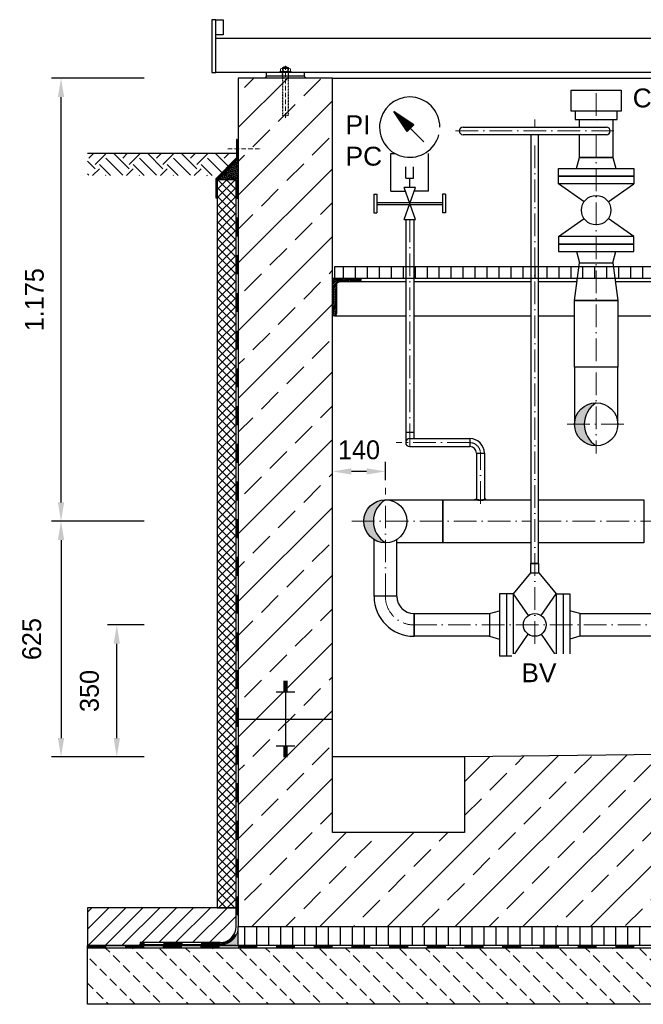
# Model space of a CAD drawing. Header units: millimetres. Extents: x 3814 to 923545, y -36595 to -4911.
# Tile 19 of 54: x 5736 to 7390, y -13107 to -10496. Entities that reach past the tile are written whole.
import ezdxf

# ---------------------------------------------------------------- set-up
doc = ezdxf.new("R2010")
doc.units = ezdxf.units.MM
doc.linetypes.add('ACAD_ISO10W100', pattern=[18, 12, -3, 0, -3])
doc.linetypes.add('JIS_02_1.0', pattern=[2, 1, -1])
for name, color, linetype, lineweight in [('Bemaßung', 7, 'Continuous', 9), ('Beschriftung', 7, 'Continuous', 9), ('P-DABDICHTUNG', 7, 'Continuous', 18)]:
    doc.layers.add(name, color=color, linetype=linetype, lineweight=lineweight)
doc.layers.add('P-MU050ENTL', color=7, linetype='Continuous')
doc.layers.add('P-MU150AUSL', color=7, linetype='Continuous')
doc.styles.add('LBB3.5M1000', font='isocp.shx', dxfattribs={"height": 3.5})
doc.dimstyles.new('DIN', dxfattribs={"dimtxt": 2.5, "dimasz": 2.5, "dimexe": 1.25, "dimexo": 0.625, "dimtad": 1, "dimtih": 1, "dimdec": 4, "dimdsep": 46, "dimlunit": 6, "dimtxsty": 'Standard', "dimcen": 2.5, "dimadec": 0, "dimazin": 0, "dimtfac": 1, "dimtdec": 4, "dimtmove": 0, "dimatfit": 3, "dimfxl": 0, "dimtvp": 1, "dimtolj": 1, "dimtzin": 0, "dimarcsym": 0})

# ---------------------------------------------------------------- blocks, each defined once
blk = doc.blocks.new('*D20')
at = {"layer": 'Bemaßung', "color": 0, "lineweight": -2, "transparency": 16777216}
for p, q in [((6066.1, -11825.6), (5821, -11825.6)), ((5846, -11875.6), (5846, -12400.6)), ((6066.1, -12450.6), (5821, -12450.6))]:
    blk.add_line(p, q, dxfattribs=at)
at = {"layer": 'Bemaßung', "color": 0, "transparency": 16777216}
for points in [[(5837.6, -11875.6), (5854.3, -11875.6), (5846, -11825.6)], [(5837.6, -12400.6), (5854.3, -12400.6), (5846, -12450.6)]]:
    blk.add_solid(points, dxfattribs=at)
at = {"layer": 'DEFPOINTS', "color": 0, "transparency": 16777216}
for p in [(6566.1, -11825.6), (5846, -12450.6), (6566.1, -12450.6)]:
    blk.add_point(p, dxfattribs=at)
at = {"layer": 'Bemaßung', "color": 0, "transparency": 16777216, "insert": (5768.5, -12138.1), "char_height": 50, "attachment_point": 5, "rotation": 90}
blk.add_mtext('\\A1;625', dxfattribs=at)
blk = doc.blocks.new('*D22')
at = {"layer": 'Bemaßung', "color": 0, "lineweight": -2, "transparency": 16777216}
for p, q in [((6066.1, -12100.6), (5968.8, -12100.6)), ((5993.8, -12400.6), (5993.8, -12150.6)), ((6066.1, -12450.6), (5968.8, -12450.6))]:
    blk.add_line(p, q, dxfattribs=at)
at = {"layer": 'Bemaßung', "color": 0, "transparency": 16777216}
for points in [[(5985.5, -12150.6), (6002.1, -12150.6), (5993.8, -12100.6)], [(5985.5, -12400.6), (6002.1, -12400.6), (5993.8, -12450.6)]]:
    blk.add_solid(points, dxfattribs=at)
at = {"layer": 'DEFPOINTS', "color": 0, "transparency": 16777216}
for p in [(5993.8, -12100.6), (6566.1, -12100.6), (6566.1, -12450.6)]:
    blk.add_point(p, dxfattribs=at)
at = {"layer": 'Bemaßung', "color": 0, "transparency": 16777216, "insert": (5921.4, -12275.6), "char_height": 50, "attachment_point": 5, "rotation": 90}
blk.add_mtext('\\A1;350', dxfattribs=at)
blk = doc.blocks.new('*D21')
at = {"layer": 'Bemaßung', "color": 0, "lineweight": -2, "transparency": 16777216}
for p, q in [((6066.1, -10650.6), (5821, -10650.6)), ((5846, -11775.6), (5846, -10700.6)), ((6066.1, -11825.6), (5821, -11825.6))]:
    blk.add_line(p, q, dxfattribs=at)
at = {"layer": 'Bemaßung', "color": 0, "transparency": 16777216}
for points in [[(5837.6, -10700.6), (5854.3, -10700.6), (5846, -10650.6)], [(5837.6, -11775.6), (5854.3, -11775.6), (5846, -11825.6)]]:
    blk.add_solid(points, dxfattribs=at)
at = {"layer": 'DEFPOINTS', "color": 0, "transparency": 16777216}
for p in [(5846, -10650.6), (6566.1, -10650.6), (6566.1, -11825.6)]:
    blk.add_point(p, dxfattribs=at)
at = {"layer": 'Bemaßung', "color": 0, "transparency": 16777216, "insert": (5775.5, -11238.1), "char_height": 50, "attachment_point": 5, "rotation": 90}
blk.add_mtext('\\A1;1.175', dxfattribs=at)
blk = doc.blocks.new('*D23')
at = {"layer": 'Bemaßung', "color": 0, "lineweight": -2, "transparency": 16777216}
for p, q in [((6566.1, -11716.9), (6566.1, -11668.4)), ((6706.1, -11716.9), (6706.1, -11668.4)), ((6656.1, -11693.4), (6616.1, -11693.4))]:
    blk.add_line(p, q, dxfattribs=at)
at = {"layer": 'Bemaßung', "color": 0, "transparency": 16777216}
for points in [[(6616.1, -11685.1), (6616.1, -11701.8), (6566.1, -11693.4)], [(6656.1, -11685.1), (6656.1, -11701.8), (6706.1, -11693.4)]]:
    blk.add_solid(points, dxfattribs=at)
at = {"layer": 'DEFPOINTS', "color": 0, "transparency": 16777216}
for p in [(6566.1, -11693.4), (6566.1, -11736.9), (6706.1, -11736.9)]:
    blk.add_point(p, dxfattribs=at)
at = {"layer": 'Bemaßung', "color": 0, "transparency": 16777216, "insert": (6636.1, -11636.5), "char_height": 50, "attachment_point": 5}
blk.add_mtext('\\A1;140', dxfattribs=at)

msp = doc.modelspace()

# ---------------------------------------------------------------- hatches: boundary and pattern name
at = {"lineweight": 0}
h = msp.add_hatch(dxfattribs=at)
h.set_pattern_fill('ANSI33', color=256, scale=20)
h.set_pattern_definition([(45, (8016.07, -11775.56), (-89.8026, 89.8026), []), (45, (8105.88, -11775.56), (-89.8026, 89.8026), [63.5, -31.75])])
h.paths.add_polyline_path([(6316.07279, -11505.55504), (6566.07279, -11505.55504), (6566.07279, -10650.55504), (6316.07279, -10650.55504)])
h.paths.add_polyline_path([(9466.07279, -11689.05504), (9716.07279, -11689.05504), (9716.07279, -10650.55504), (9466.07279, -10650.55504)])
h.paths.add_polyline_path([(9716.07279, -11689.05504), (9466.07279, -11689.05504), (9466.07279, -12420.55504), (6916.07279, -12450.55504), (6916.07279, -12650.55504), (6566.07279, -12650.55504), (6566.07279, -11505.55504), (6316.07279, -11505.55504), (6316.07279, -12900.55504), (9716.07279, -12900.55504)])
h = msp.add_hatch()
h.set_pattern_fill('EARTH', color=256, scale=10, angle=45)
h.set_pattern_definition([(45, (6116.07, -10879.69), (7e-15, 89.803), [63.5, -63.5]), (45, (6099.235, -10862.855), (7e-15, 89.803), [63.5, -63.5]), (45, (6082.4, -10846.02), (7e-15, 89.803), [63.5, -63.5]), (135, (6082.4, -10834.79), (-89.803, 7e-15), [63.5, -63.5]), (135, (6099.235, -10817.954), (-89.803, 7e-15), [63.5, -63.5]), (135, (6116.07, -10801.116), (-89.803, 7e-15), [63.5, -63.5])])
h.paths.add_polyline_path([(6264.70544, -10908.83069), (6311.22784, -10862.30829), (6311.22784, -10850.55504), (5916.07279, -10850.55504), (5916.07279, -10908.83069)])
at = {"lineweight": 5}
h = msp.add_hatch(dxfattribs=at)
h.set_pattern_fill('ANSI36', color=256, angle=90)
h.set_pattern_definition([(135, (6288.0728, -10892.366), (-6.17393, 1.6838), [7.9375, -1.5875, 0, -1.5875])])
h.paths.add_polyline_path([(6316.07279, -10864.36596), (6260.07279, -10920.36596), (6310.07279, -10920.36596), (6316.07279, -10920.36596)])
h = msp.add_hatch(dxfattribs=at)
h.set_pattern_fill('ANSI37', color=256, scale=5)
h.set_pattern_definition([(45, (6285.073, -11167.805), (-11.22532, 11.22532), []), (135, (6285.073, -11167.805), (-11.22532, -11.22532), [])])
h.paths.add_polyline_path([(6310.07279, -10920.36596), (6260.07279, -10920.36596), (6260.07279, -12850.55504), (6310.07279, -12850.55504)])
h = msp.add_hatch()
h.set_pattern_fill('ANSI31', color=256, scale=10, angle=45)
h.set_pattern_definition([(90, (-77669.44, 27169.223), (-31.75, 5e-15), [])])
h.paths.add_polyline_path([(6741.92279, -11180.55504), (6741.92279, -11150.55504), (6571.07279, -11150.55504), (6571.07279, -11180.55504)])
h.paths.add_polyline_path([(6741.92279, -11150.55504), (6741.92279, -11180.55504), (9461.07279, -11180.55504), (9461.07279, -11150.55504)])
at = {"lineweight": 9}
h = msp.add_hatch(dxfattribs=at)
h.set_pattern_fill('ANSI31', color=256)
h.set_pattern_definition([(45, (-77669.4396, 27169.2227), (-2.24506403, 2.24506403), [])])
edge = h.paths.add_edge_path()
edge.add_line((6566.07279, -11280.55504), (6566.07279, -11180.55504))
edge.add_line((6566.07279, -11180.55504), (6641.07279, -11180.55504))
edge.add_line((6641.07279, -11180.55504), (6641.07279, -11185.55504))
edge.add_arc((6636.07279, -11185.55504), 5, -90, 0, ccw=False)
edge.add_line((6636.07279, -11190.55504), (6586.07279, -11190.55504))
edge.add_arc((6586.07279, -11200.55504), 10, 90, 180)
edge.add_line((6576.07279, -11200.55504), (6576.07279, -11275.55504))
edge.add_arc((6571.07279, -11275.55504), 5, -90, 0, ccw=False)
edge.add_line((6571.07279, -11280.55504), (6566.07279, -11280.55504))
h = msp.add_hatch(color=256)
h.dxf.hatch_style = 1
h.paths.add_polyline_path([(7265.07279, -11511.40504, 0.4142135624), (7207.92279, -11568.55504), (7233.43707, -11568.55504, -0.2583101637)])
h.paths.add_polyline_path([(7233.43707, -11568.55504), (7207.92279, -11568.55504, 0.4142135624), (7265.07279, -11625.70504, -0.2583101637)])
h = msp.add_hatch(color=256)
h.dxf.hatch_style = 1
h.paths.add_polyline_path([(6706.07279, -11768.40504, 0.4142135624), (6648.92279, -11825.55504), (6674.43707, -11825.55504, -0.2583101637)])
h.paths.add_polyline_path([(6674.43707, -11825.55504), (6648.92279, -11825.55504, 0.4142135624), (6706.07279, -11882.70504, -0.2583101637)])
h = msp.add_hatch()
h.set_pattern_fill('ANSI31', color=256, scale=10)
h.set_pattern_definition([(45, (9919.073, -12900.555), (-22.45064, 22.45064), [])])
edge = h.paths.add_edge_path()
edge.add_line((6055.69766, -12942.91101), (6055.69766, -12950.55504))
edge.add_line((6055.69766, -12950.55504), (5916.07279, -12950.55504))
edge.add_line((5916.07279, -12950.55504), (5916.07279, -12850.55504))
edge.add_line((5916.07279, -12850.55504), (6310.07279, -12850.55504))
edge.add_line((6310.07279, -12850.55504), (6310.07279, -12900.55504))
edge.add_arc((6267.71681, -12900.55504), 42.35598, 270, 360, ccw=False)
edge.add_line((6267.71681, -12942.91101), (6055.69766, -12942.91101))
at = {"lineweight": 0}
h = msp.add_hatch(dxfattribs=at)
h.set_pattern_fill('AR-CONC', color=256, scale=0.48356)
h.set_pattern_definition([(50, (9798.245, -12925.555), (3.4683817, -0.303444), [0.36267, -3.989368]), (355, (9798.245, -12925.555), (-0.6709456, 3.6372986), [0.290136, -3.1914945]), (100.45144, (9798.534, -12925.5803), (2.797436, 3.3338545), [0.308222, -3.3904412]), (46.1842, (9798.245, -12924.588), (5.16075, -0.8003847), [0.544005, -5.984052]), (96.63564, (9798.675, -12924.6546), (4.519649, 4.710446), [0.462333, -5.085665]), (351.18416, (9798.245, -12924.588), (4.519649, 4.710446), [0.435204, -4.787242]), (21, (9798.7285, -12924.8297), (2.8864024, -1.946903), [0.36267, -3.989368]), (326, (9798.7285, -12924.8297), (1.176575, 3.506534), [0.290136, -3.1914945]), (71.45144, (9798.969, -12924.992), (4.0629775, 1.559631), [0.308222, -3.3904412]), (37.5, (9798.245, -12925.555), (0.05880017, 1.6097408), [0, -3.1528098, 0, -3.2398505, 0, -3.2035835]), (7.5, (9798.245, -12925.555), (1.2720985, 1.9072164), [0, -1.8471984, 0, -3.0802758, 0, -1.2209884]), (327.5, (9797.1666, -12925.555), (2.5813506, -0.1090663), [0, -1.2088994, 0, -3.7717663, 0, -5.0048437]), (317.5, (9796.683, -12925.555), (2.8200537, 0.4840674), [0, -1.5715693, 0, -2.5048397, 0, -3.5541644])])
edge = h.paths.add_edge_path()
edge.add_line((6241.77372, -12950.55504), (6267.71681, -12948.91101))
edge.add_arc((6267.71681, -12900.55504), 48.35598, 270, 360)
edge.add_line((6316.07279, -12900.55504), (6316.07279, -12950.55504))
edge.add_line((6316.07279, -12950.55504), (6241.77372, -12950.55504))
h = msp.add_hatch()
h.set_pattern_fill('ANSI31', color=256, scale=10, angle=45)
h.set_pattern_definition([(90, (8016.073, -12925.555), (-31.75, 5e-15), [])])
h.paths.add_polyline_path([(6316.07279, -12900.55504), (9716.07279, -12900.55504), (9716.07279, -12950.55504), (6316.07279, -12950.55504)])
h = msp.add_hatch(dxfattribs=at)
h.set_pattern_fill('BETON_UNBEWEHRT', color=256, scale=200, angle=90, pattern_type=2)
h.set_pattern_definition([(135, (928.2, -12871.2), (-35.35534, -35.35534), [25, -12.5])])
h.paths.add_polyline_path([(5916.07279, -12956.55504), (10116.07279, -12956.55504), (10116.07279, -13106.55504), (5916.07279, -13106.55504)])
at = {"layer": 'P-DABDICHTUNG'}
h = msp.add_hatch(dxfattribs=at)
h.set_pattern_fill('PLAST', scale=6, angle=90, style=0)
h.set_pattern_definition([(90, (-4910.0126, -14250.1225), (-1.5, 9e-17), []), (90, (-4910.2001, -14250.1225), (-1.5, 9e-17), []), (90, (-4910.3876, -14250.1225), (-1.5, 9e-17), [])])
h.paths.add_polyline_path([(6055.69766, -12950.55504), (6055.69766, -12948.91101), (6115.20477, -12948.91101), (6115.20477, -12950.55504)])

# ---------------------------------------------------------------- linework, layer by layer
for p, q in [((10181.60662, -10545.55504), (6256.07279, -10545.55504)), ((10181.60662, -10635.55504), (6256.07279, -10635.55504)), ((6391.07279, -10645.55504), (6386.07279, -10650.55504)), ((6391.07279, -10645.55504), (6391.07279, -10635.55504)), ((6491.07279, -10645.55504), (6391.07279, -10645.55504)), ((6491.07279, -10635.55504), (6491.07279, -10645.55504)), ((6491.07279, -10645.55504), (6496.07279, -10650.55504)), ((6566.07279, -10650.55504), (9466.07279, -10650.55504)), ((6311.22784, -10850.55504), (5916.07279, -10850.55504)), ((7212.57279, -10890.55504), (7220.62279, -10860.55504)), ((7220.62279, -10860.55504), (7309.52279, -10860.55504)), ((7309.52279, -10860.55504), (7317.57279, -10890.55504)), ((6260.07279, -10920.36596), (6316.07279, -10864.36596)), ((6310.07279, -12900.55504), (6310.07279, -10920.36596)), ((6310.07279, -10920.36596), (6316.07279, -10920.36596)), ((7233.08454, -10978.16326), (7165.07279, -10930.55504)), ((7297.06103, -10978.16326), (7365.07279, -10930.55504)), ((6759.90248, -11025.55332), (6759.90248, -11589.05332)), ((6781.20248, -11025.55332), (6781.20248, -11589.05332)), ((7165.07279, -11070.55504), (7233.08454, -11022.94681)), ((7365.07279, -11070.55504), (7297.06103, -11022.94681)), ((7212.57279, -11110.55504), (7220.62279, -11140.55504)), ((7309.52279, -11140.55504), (7317.57279, -11110.55504)), ((6759.90248, -11190.55504), (6636.07279, -11190.55504)), ((7092.07279, -11190.55504), (6781.20248, -11190.55504)), ((7214.27279, -11190.55504), (7112.07279, -11190.55504)), ((7672.07279, -11190.55504), (7315.87279, -11190.55504)), ((6571.07279, -11280.55504), (6759.90248, -11280.55504)), ((6781.20248, -11280.55504), (7092.07279, -11280.55504)), ((7112.07279, -11280.55504), (7207.92279, -11280.55504)), ((7322.22279, -11280.55504), (7672.07279, -11280.55504)), ((6759.90248, -11589.05332), (6781.20248, -11589.05332)), ((6759.90248, -11589.05332), (6759.90248, -11617.05332)), ((6781.20248, -11589.05332), (6781.20248, -11606.40332)), ((6770.55248, -11606.40332), (6930.07279, -11606.40332)), ((6930.07279, -11606.40332), (6930.07279, -11627.70332)), ((6770.55248, -11627.70332), (6930.07279, -11627.70332)), ((6947.42279, -11645.05332), (6947.42279, -11767.40332)), ((6947.42279, -11645.05332), (6968.72279, -11645.05332)), ((6968.72279, -11645.05332), (6968.72279, -11767.40332)), ((6944.00326, -11768.40504), (6944.00326, -11767.40504)), ((6944.00326, -11767.40504), (6947.42279, -11767.40504)), ((6972.14232, -11767.40504), (6968.72279, -11767.40504)), ((6972.14232, -11768.40504), (6972.14232, -11767.40504)), ((7045.07279, -12018.05504), (7084.93457, -12075.74972)), ((7119.21101, -12075.74972), (7159.07279, -12018.05504)), ((6982.07279, -12070.40504), (6982.07279, -12130.70504)), ((7045.07279, -12183.05504), (7084.93457, -12125.36035)), ((7119.21101, -12125.36035), (7159.07279, -12183.05504)), ((6446.07279, -12250.90176), (6436.07279, -12250.90176)), ((6446.07279, -12254.42166), (6436.07279, -12254.42166)), ((6446.07279, -12257.94156), (6436.07279, -12257.94156)), ((6446.07279, -12261.46147), (6436.07279, -12261.46147)), ((6446.07279, -12264.98137), (6436.07279, -12264.98137)), ((6446.07279, -12268.50128), (6436.07279, -12268.50128)), ((6441.07279, -12250.55504), (6441.07279, -12350.55504)), ((6466.07279, -12279.06099), (6416.07279, -12279.06099)), ((6446.07279, -12272.02118), (6436.07279, -12272.02118)), ((6446.07279, -12275.54109), (6436.07279, -12275.54109)), ((6316.07279, -12350.55504), (6566.07279, -12350.55504)), ((6441.07279, -12350.55504), (6441.07279, -12450.55504)), ((6466.07279, -12422.04908), (6416.07279, -12422.04908)), ((6446.07279, -12425.56898), (6436.07279, -12425.56898)), ((6446.07279, -12429.08889), (6436.07279, -12429.08889)), ((6446.07279, -12432.60879), (6436.07279, -12432.60879)), ((6446.07279, -12436.1287), (6436.07279, -12436.1287)), ((6446.07279, -12439.6486), (6436.07279, -12439.6486)), ((6446.07279, -12443.16851), (6436.07279, -12443.16851)), ((6446.07279, -12446.68841), (6436.07279, -12446.68841)), ((6446.07279, -12450.20832), (6436.07279, -12450.20832)), ((6916.07279, -12450.55504), (6566.07279, -12450.55504)), ((6310.07279, -12850.55504), (5916.07279, -12850.55504)), ((5916.07279, -12850.55504), (5916.07279, -12950.55504)), ((6310.07279, -12900.55504), (6310.07279, -12850.55504)), ((6310.07279, -12950.55504), (5916.07279, -12950.55504)), ((5916.07279, -12956.55504), (5916.07279, -12950.55504)), ((6310.07279, -12950.55504), (5916.07279, -12950.55504)), ((5916.07279, -12950.55504), (6316.07279, -12950.55504)), ((6055.69766, -12942.91101), (6055.69766, -12950.55504)), ((6267.71681, -12942.91101), (6055.69766, -12942.91101)), ((6267.71681, -12948.91101), (6055.69766, -12948.91101))]:
    msp.add_line(p, q)
at = {"linetype": 'Continuous', "lineweight": 9}
for p, q in [((6427.67279, -10631.55504), (6427.67279, -10625.55504)), ((6431.13699, -10624.55504), (6451.00859, -10624.55504)), ((6433.07279, -10622.05504), (6449.07279, -10622.05504)), ((6433.07279, -10622.05504), (6433.07279, -10624.55504)), ((6434.29779, -10621.61994), (6434.29779, -10624.55504)), ((6434.60099, -10631.55504), (6434.60099, -10625.55504)), ((6447.54459, -10631.55504), (6447.54459, -10625.55504)), ((6447.84779, -10621.61994), (6447.84779, -10624.55504)), ((6449.07279, -10622.05504), (6449.07279, -10624.55504)), ((6454.47279, -10631.55504), (6454.47279, -10625.55504)), ((6426.07279, -10635.55504), (6426.07279, -10632.55504)), ((6426.07279, -10632.55504), (6456.07279, -10632.55504)), ((6456.07279, -10635.55504), (6456.07279, -10632.55504))]:
    msp.add_line(p, q, dxfattribs=at)
at = {"linetype": 'JIS_02_1.0', "lineweight": 5, "ltscale": 2}
for p, q in [((6433.07279, -10749.05504), (6433.07279, -10622.05504)), ((6434.29779, -10749.4901), (6434.29779, -10624.55504)), ((6447.84779, -10749.4901), (6447.84779, -10624.55504)), ((6449.07279, -10749.05504), (6449.07279, -10622.05504)), ((6432.57279, -10650.55504), (6432.57279, -10632.55504)), ((6449.57279, -10650.55504), (6449.57279, -10632.55504)), ((6433.07279, -10749.05504), (6449.07279, -10749.05504))]:
    msp.add_line(p, q, dxfattribs=at)
at = {"linetype": 'ACAD_ISO10W100', "lineweight": 5}
for p, q in [((6441.07279, -10755.55504), (6441.07279, -10617.49404)), ((6287.98474, -10838.13672), (6375.49581, -10838.13672))]:
    msp.add_line(p, q, dxfattribs=at)
at = {"linetype": 'ACAD_ISO10W100', "lineweight": 18, "ltscale": 5}
for p, q in [((7265.07279, -10690.55504), (7265.07279, -10780.55504)), ((7102.07279, -10780.55504), (7102.07279, -10760.55504)), ((6892.07279, -10790.55504), (7312.07279, -10790.55504)), ((7102.07279, -12150.70504), (7102.07279, -10800.55504)), ((7265.07279, -10800.55504), (7265.07279, -11645.70504)), ((6770.55248, -11025.55332), (6770.55248, -11638.9767)), ((7187.92279, -11568.55504), (7342.22279, -11568.55504)), ((6930.07279, -11617.05332), (6735.1043, -11617.05332)), ((6958.07279, -11779.45529), (6958.07279, -11645.05332)), ((6706.07279, -12024.55504), (6706.07279, -11736.87912)), ((6617.39688, -11825.55504), (7092.07279, -11825.55504)), ((7112.07279, -11825.55504), (8575.72279, -11825.55504)), ((6782.07279, -12100.55504), (10316.07279, -12100.55504))]:
    msp.add_line(p, q, dxfattribs=at)
at = {"linetype": 'JIS_02_1.0', "lineweight": 25, "ltscale": 50}
for p, q in [((6313.07279, -10920.36596), (6313.07279, -12900.55504)), ((6267.71681, -12945.91101), (6055.69766, -12945.91101)), ((5916.07279, -12953.55504), (10116.07279, -12953.55504))]:
    msp.add_line(p, q, dxfattribs=at)
at = {"color": 1}
msp.add_line((7220.62279, -11140.55504), (7309.52279, -11140.55504), dxfattribs=at)
for points in [[(6246.07279, -10635.55504), (6256.07279, -10635.55504), (6256.07279, -10495.55504), (6246.07279, -10495.55504)], [(6256.07279, -10495.55504), (6276.07279, -10495.55504), (6276.07279, -10535.55504), (6256.07279, -10535.55504)], [(7198.39779, -10682.75504), (7331.74779, -10682.75504), (7331.74779, -10738.31754), (7198.39779, -10738.31754)], [(7209.51029, -10760.54254), (7320.63529, -10760.54254), (7320.63529, -10738.31754), (7209.51029, -10738.31754)], [(6258.11536, -10968.2492), (6258.11536, -10918.2492), (6313.22784, -10863.13672), (6313.22784, -10813.13672), (6311.22784, -10813.13672), (6311.22784, -10862.30829), (6256.11536, -10917.42077), (6256.11536, -10968.2492)], [(7165.07279, -10890.55504), (7365.07279, -10890.55504), (7365.07279, -10910.55504), (7165.07279, -10910.55504)], [(7165.07279, -10910.55504), (7365.07279, -10910.55504), (7365.07279, -10930.55504), (7165.07279, -10930.55504)], [(6310.07279, -10920.36596), (6260.07279, -10920.36596), (6260.07279, -12850.55504), (6310.07279, -12850.55504)], [(7165.07279, -11090.55504), (7365.07279, -11090.55504), (7365.07279, -11070.55504), (7165.07279, -11070.55504)], [(7165.07279, -11110.55504), (7365.07279, -11110.55504), (7365.07279, -11090.55504), (7165.07279, -11090.55504)], [(7309.52279, -11140.55504), (7322.22279, -11240.55504), (7207.92279, -11240.55504), (7220.62279, -11140.55504)], [(7207.92279, -11240.55504), (7322.22279, -11240.55504), (7322.22279, -11416.55504), (7207.92279, -11416.55504)], [(6316.07279, -12900.55504), (9716.07279, -12900.55504), (9716.07279, -12950.55504), (6316.07279, -12950.55504)], [(5916.07279, -12956.55504), (10116.07279, -12956.55504), (10116.07279, -13106.55504), (5916.07279, -13106.55504)]]:
    msp.add_lwpolyline(points, close=True)
for points in [[(9716.07279, -12900.55504), (9716.07279, -10650.55504), (9466.07279, -10650.55504), (9466.07279, -12420.55504), (6916.07279, -12450.55504), (6916.07279, -12650.55504), (6566.07279, -12650.55504), (6566.07279, -12450.55504), (6566.07279, -10650.55504), (6316.07279, -10650.55504), (6316.07279, -12900.55504)], [(7220.62279, -10780.55504), (7220.62279, -10760.54254), (7309.52279, -10760.54254), (7309.52279, -10860.55504), (7220.62279, -10860.55504), (7220.62279, -10800.55504)], [(6741.92279, -11150.55504), (6571.07279, -11150.55504), (6571.07279, -11180.55504), (6741.92279, -11180.55504)], [(6741.92279, -11180.55504), (9461.07279, -11180.55504), (9461.07279, -11150.55504), (6741.92279, -11150.55504)], [(7092.07279, -11882.70504), (6858.07279, -11882.70504), (6858.07279, -11768.40504), (6944.00326, -11768.40504)], [(6972.14232, -11768.40504), (7092.07279, -11768.40504)], [(6982.07279, -12130.70504), (6782.07279, -12130.70504), (6782.07279, -12070.40504), (6982.07279, -12070.40504)], [(7222.07279, -12070.40504), (8587.22279, -12070.40504)], [(8620.92279, -12070.40504), (8810.07279, -12070.40504), (8810.07279, -12130.70504), (7222.07279, -12130.70504)]]:
    msp.add_lwpolyline(points)
msp.add_lwpolyline([(6566.07279, -11280.55504), (6566.07279, -11180.55504), (6641.07279, -11180.55504), (6641.07279, -11185.55504, -0.4142135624), (6636.07279, -11190.55504), (6586.07279, -11190.55504, 0.4142135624), (6576.07279, -11200.55504), (6576.07279, -11275.55504, -0.4142135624), (6571.07279, -11280.55504)], format="xyb", close=True)
for centre, radius in [((7265.07279, -11000.55504), 39.04663), ((7102.07279, -12100.55504), 30.15)]:
    msp.add_circle(centre, radius)
at = {"linetype": 'Continuous', "lineweight": 9}
for centre, radius, start, end in [((6431.13689, -10631.05503), 6.49999, 57.79575833, 122.20424167), ((6441.07279, -10642.63837), 22.08333, 68.76068889, 111.23931111), ((6441.07279, -10645.99713), 21.4421, 72.43264167, 107.56735833), ((6451.00869, -10631.05503), 6.49999, 57.79575833, 122.20424167), ((6431.13689, -10626.05504), 6.49999, 237.79575833, 302.20424167), ((6441.07279, -10611.11294), 21.4421, 252.43264167, 287.56735833), ((6451.00869, -10626.05504), 6.49999, 237.79575833, 302.20424167)]:
    msp.add_arc(centre, radius, start, end, dxfattribs=at)
at = {"linetype": 'JIS_02_1.0', "lineweight": 5, "ltscale": 2}
msp.add_arc((6441.07279, -10728.4717), 22.08333, 248.76068889, 291.23931111, dxfattribs=at)
for centre, radius, start, end in [((6770.55248, -11617.05332), 10.65, 90, 270), ((6930.07279, -11645.05332), 38.65, 0, 90), ((6930.07279, -11645.05332), 17.35, 0, 90), ((6958.07279, -11713.01396), 57.15, 255.74806505, 284.25193495), ((6958.07279, -11711.25613), 57.15, 259.26004999, 280.73995001), ((6267.71681, -12900.55504), 42.35598, 270, 0)]:
    msp.add_arc(centre, radius, start, end)
at = {"linetype": 'ACAD_ISO10W100', "lineweight": 18, "ltscale": 5}
for centre, radius, start, end in [((6930.07279, -11645.05332), 28, 0, 90), ((6782.07279, -12024.55504), 76, 180, 270)]:
    msp.add_arc(centre, radius, start, end, dxfattribs=at)
at = {"linetype": 'JIS_02_1.0', "lineweight": 25, "ltscale": 50}
msp.add_arc((6267.71681, -12900.55504), 45.35598, 270, 0, dxfattribs=at)
at = {"layer": 'P-DABDICHTUNG', "color": 7}
for p, q in [((6115.20477, -12948.91101), (6115.20477, -12950.55504)), ((6267.71681, -12948.91101), (6241.77372, -12950.55504))]:
    msp.add_line(p, q, dxfattribs=at)
msp.add_lwpolyline([(6316.07279, -12900.55504), (6316.07279, -12900.55504, -0.4142135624), (6267.71681, -12948.91101)], format="xyb", dxfattribs=at)
at = {"layer": 'P-MU050ENTL', "linetype": 'Continuous', "ltscale": 10}
for p, q in [((6912.07279, -10780.55504), (7292.07279, -10780.55504)), ((7292.07279, -10800.55504), (6912.07279, -10800.55504)), ((6675.92279, -12024.55504), (6675.92279, -11874.10501)), ((6736.22279, -12024.55504), (6736.22279, -11874.10501)), ((7091.07279, -11962.05504), (7045.07279, -12018.05504)), ((7113.07279, -11962.05504), (7159.07279, -12018.05504)), ((6736.22279, -12024.55504), (6675.92279, -12024.55504)), ((7045.07279, -12018.05504), (7009.07279, -12018.05504)), ((7009.07279, -12018.05504), (7009.07279, -12183.05504)), ((7027.07279, -12018.05504), (7027.07279, -12183.05504)), ((7045.07279, -12018.05504), (7045.07279, -12183.05504)), ((7159.07279, -12018.05504), (7159.07279, -12183.05504)), ((7159.07279, -12018.05504), (7195.07279, -12018.05504)), ((7177.07279, -12018.05504), (7177.07279, -12183.05504)), ((7195.07279, -12018.05504), (7195.07279, -12183.05504)), ((6782.07279, -12070.40504), (6782.07279, -12130.70504)), ((6982.07279, -12070.40504), (7009.07279, -12063.17034)), ((6982.07279, -12070.40504), (6982.07279, -12130.70504)), ((7222.07279, -12070.40504), (7195.07279, -12063.17034)), ((7222.07279, -12070.40504), (7222.07279, -12130.70504)), ((6982.07279, -12130.70504), (7009.07279, -12137.93974)), ((7222.07279, -12130.70504), (7195.07279, -12137.93974)), ((7045.07279, -12183.05504), (7009.07279, -12183.05504)), ((7159.07279, -12183.05504), (7195.07279, -12183.05504))]:
    msp.add_line(p, q, dxfattribs=at)
for points in [[(7092.07279, -11938.05504), (7112.07279, -11938.05504), (7112.07279, -10800.55504), (7092.07279, -10800.55504)], [(7091.07279, -11962.05504), (7113.07279, -11962.05504), (7113.07279, -11938.05504), (7091.07279, -11938.05504)]]:
    msp.add_lwpolyline(points, close=True, dxfattribs=at)
for points in [[(7322.22279, -11568.55504), (7322.22279, -11416.55504), (7207.92279, -11416.55504), (7207.92279, -11568.55504)], [(6706.07279, -11768.40504), (6858.07279, -11768.40504), (6858.07279, -11882.70504), (6736.22279, -11882.70504)], [(7112.07279, -11768.40504), (7391.07279, -11768.40504), (7391.07279, -11882.70504), (7112.07279, -11882.70504)]]:
    msp.add_lwpolyline(points, dxfattribs=at)
for centre in [(7265.07279, -11568.55504), (6706.07279, -11825.55504)]:
    msp.add_circle(centre, 57.15, dxfattribs=at)
for centre, radius, start, end in [((6912.07279, -10790.55504), 10, 90, 270), ((7292.07279, -10790.55504), 10, 270, 90), ((7300.87574, -11568.55504), 67.43866, 122.06604367, 237.93395633), ((6741.87574, -11825.55504), 67.43866, 122.06604367, 237.93395633), ((6782.07279, -12024.55504), 106.15, 180, 270), ((6782.07279, -12024.55504), 45.85, 180, 270)]:
    msp.add_arc(centre, radius, start, end, dxfattribs=at)
at = {"layer": 'P-MU150AUSL', "linetype": 'Continuous', "ltscale": 10}
for p, q in [((6781.63208, -10774.66232), (6728.17798, -10739.02632)), ((6808.18248, -10819.03082), (6728.17798, -10739.02632)), ((6763.81398, -10792.48042), (6728.17798, -10739.02632)), ((6772.47868, -10783.81572), (6730.33768, -10741.67472)), ((6773.70058, -10782.59392), (6734.04298, -10742.93632)), ((6771.25678, -10785.03762), (6734.04298, -10747.82382)), ((6770.03488, -10786.25952), (6738.93048, -10755.15512)), ((6774.92238, -10781.37202), (6741.37448, -10747.82392)), ((6776.14428, -10780.15012), (6748.70578, -10752.71152)), ((6768.81298, -10787.48142), (6743.81808, -10762.48652)), ((6767.59108, -10788.70332), (6748.70568, -10769.81792)), ((6771.25678, -10785.03762), (6749.13538, -10762.91622)), ((6774.92238, -10781.37202), (6751.87818, -10758.32772)), ((6766.36918, -10789.92522), (6753.59328, -10777.14932)), ((6777.36618, -10778.92822), (6756.03668, -10757.59882)), ((6778.58808, -10777.70632), (6763.36798, -10762.48632)), ((6778.58808, -10777.70632), (6763.36798, -10762.48632)), ((6763.81398, -10792.48042), (6781.63208, -10774.66232)), ((6779.80998, -10776.48452), (6770.69928, -10767.37382)), ((6781.03178, -10775.26262), (6778.03058, -10772.26132)), ((6765.14728, -10791.14712), (6758.48078, -10784.48062)), ((6720.55248, -10950.55332), (6720.55248, -10850.55332)), ((6720.55248, -10850.55332), (6731.82268, -10850.55332)), ((6820.55248, -10950.55332), (6820.55248, -10850.55332)), ((6760.55248, -10915.55332), (6760.55248, -10885.55332)), ((6780.55248, -10915.55332), (6780.55248, -10885.55332)), ((6760.55248, -10915.55332), (6780.55248, -10915.55332)), ((6770.55248, -10940.55332), (6770.55248, -10915.55332)), ((6675.55248, -10958.05332), (6683.55248, -10958.05332)), ((6675.55248, -10958.05332), (6675.55248, -11008.05332)), ((6683.55248, -10958.05332), (6683.55248, -11008.05332)), ((6720.55248, -10950.55332), (6759.08188, -10950.55332)), ((6785.55248, -11025.55332), (6755.55238, -10940.55332)), ((6785.55248, -10940.55332), (6755.55248, -10940.55332)), ((6755.55248, -11025.55332), (6785.55298, -10940.55332)), ((6820.55248, -10950.55332), (6782.02308, -10950.55332)), ((6857.55248, -10958.05332), (6857.55248, -11008.05332)), ((6865.55248, -10958.05332), (6857.55248, -10958.05332)), ((6865.55248, -10958.05332), (6865.55248, -11008.05332)), ((6683.55248, -10980.05332), (6769.49358, -10980.05332)), ((6683.55248, -10986.05332), (6769.49388, -10986.05332)), ((6771.61128, -10986.05332), (6857.55248, -10986.05332)), ((6771.61158, -10980.05332), (6857.55248, -10980.05332)), ((6675.55248, -11008.05332), (6683.55248, -11008.05332)), ((6865.55248, -11008.05332), (6857.55248, -11008.05332)), ((6755.55248, -11025.55332), (6785.55248, -11025.55332))]:
    msp.add_line(p, q, dxfattribs=at)
for start, end in [(89.62431389, 345.52121552), (359.99876811, 89.62428056)]:
    msp.add_arc((6770.55248, -10780.55332), 80, start, end, dxfattribs=at)

# ---------------------------------------------------------------- texts
at = {"layer": 'Beschriftung', "insert": (6600.37287, -10749.14899), "char_height": 50, "width": 118.0992725, "attachment_point": 1, "style": 'LBB3.5M1000'}
msp.add_mtext('{\\fArial|b0|i0|c0|p34;PI\\PPC}', dxfattribs=at)

# ---------------------------------------------------------------- dimensions: what is measured, and where the dimension line sits
at = {"layer": 'Bemaßung', "color": 0}
for base, p1, p2, picture, middle in [((5845.98274, -10650.55504), (6566.07279, -11825.55504), (6566.07279, -10650.55504), '*D21', (5775.46003, -11238.05504)), ((5845.98274, -12450.55504), (6566.07279, -11825.55504), (6566.07279, -12450.55504), '*D20', (5768.48952, -12138.05504)), ((5993.81496, -12100.55504), (6566.07279, -12450.55504), (6566.07279, -12100.55504), '*D22', (5921.43672, -12275.55504))]:
    dim = msp.add_linear_dim(base=base, p1=p1, p2=p2, angle=90, dimstyle='DIN', override={"dimscale": 20, "dimexo": 25, "dimgap": 1, "dimsah": 1, "dimtmove": 2}, dxfattribs=at)
    dim.commit()
    dim.dimension.update_dxf_attribs({"geometry": picture, "text_midpoint": middle, "dimtype": 160})
dim = msp.add_linear_dim(base=(6566.07279, -11693.4167), p1=(6706.07279, -11736.87912), p2=(6566.07279, -11736.87912), dimstyle='DIN', override={"dimscale": 20, "dimexo": 1, "dimgap": 1, "dimsah": 1, "dimtmove": 2}, dxfattribs=at)
dim.commit()
dim.dimension.update_dxf_attribs({"geometry": '*D23', "text_midpoint": (6636.07279, -11636.54107), "dimtype": 160})

# ---------------------------------------------------------------- next in the draw order: texts
at = {"layer": 'Beschriftung', "char_height": 50, "width": 1235.8101064, "attachment_point": 1, "style": 'LBB3.5M1000', "bg_fill": 2}
for s, insert in [('{\\fArial|b0|i0|c0|p34;C}', (7361.94784, -10678.12145)), ('{\\fArial|b0|i0|c0|p34;BV}', (7066.62476, -12202.38081))]:
    msp.add_mtext(s, dxfattribs=dict(at, insert=insert))

doc.saveas('drawing.dxf')
